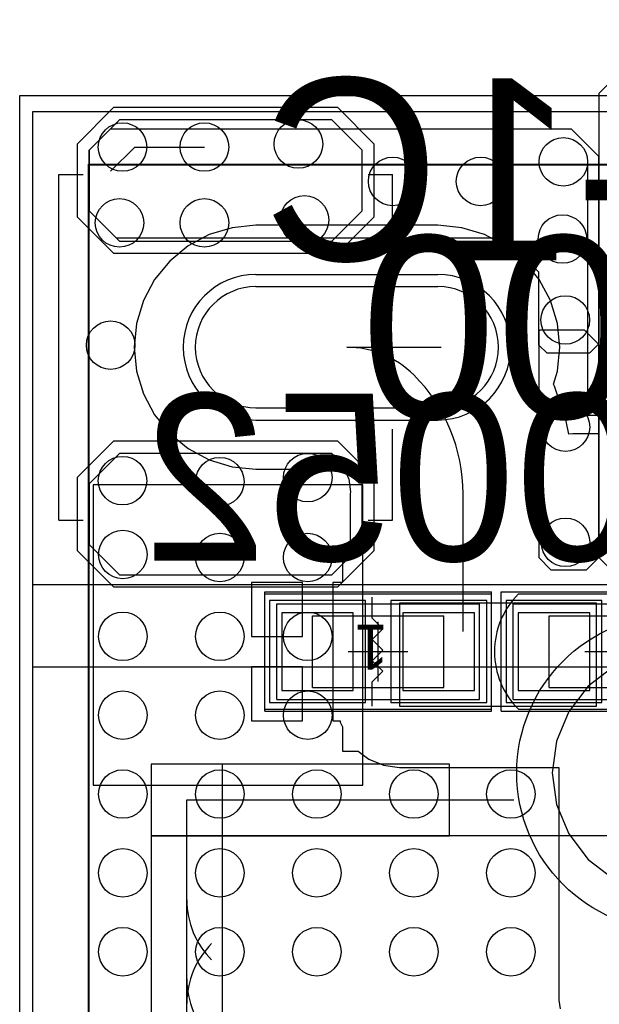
# Model space of a CAD drawing. Extents: x 772.2 to 790.5, y 469.3 to 499.1.
# Tile 15 of 20: x 773.4 to 778.2, y 490.9 to 499.1. Entities that reach past the tile are written whole.
import ezdxf

# ---------------------------------------------------------------- set-up
doc = ezdxf.new("R2010")
doc.units = 0
doc.layers.get('0').update_dxf_attribs({"linetype": 'CONTINUOUS'})
for name, color, linetype in [('BOTTOMLAYER', 5, 'CONTINUOUS'), ('BOTTOMOVERLAY', 54, 'CONTINUOUS'), ('BOTTOMSOLDER', 6, 'CONTINUOUS'), ('KEEPOUTLAYER', 6, 'CONTINUOUS'), ('MECHANICAL15', 56, 'CONTINUOUS'), ('MECHANICAL16', 56, 'CONTINUOUS'), ('MIDLAYER1', 16, 'CONTINUOUS'), ('MIDLAYER2', 76, 'CONTINUOUS'), ('MULTILAYER', 9, 'CONTINUOUS'), ('TOPLAYER', 1, 'CONTINUOUS'), ('TOPOVERLAY', 2, 'CONTINUOUS'), ('TOPPASTE', 8, 'CONTINUOUS'), ('TOPSOLDER', 216, 'CONTINUOUS')]:
    doc.layers.add(name, color=color, linetype=linetype)

# ---------------------------------------------------------------- blocks, each defined once
blk = doc.blocks.new('0402C_45')
at = {"layer": 'MECHANICAL15'}
for p, q in [((-0.850001, -0.399999), (-0.850001, 0.399999)), ((-0.850001, 0.399999), (0.850001, 0.399999)), ((0.850001, -0.399999), (0.850001, 0.399999)), ((-0.850001, -0.399999), (0.850001, -0.399999))]:
    blk.add_line(p, q, dxfattribs=at)
at = {"layer": 'MECHANICAL16'}
for p, q in [((-0.950001, -0.499999), (-0.950001, 0.499999)), ((-0.950001, 0.499999), (0.950001, 0.499999)), ((0.950001, -0.499999), (0.950001, 0.499999)), ((-0.549999, -0.299999), (-0.549999, 0.299999)), ((-0.549999, 0.299999), (0.549999, 0.299999)), ((0, -0.249999), (0, 0.249999)), ((0.549999, -0.299999), (0.549999, 0.299999)), ((-0.249999, 0), (0.249999, 0)), ((-0.549999, -0.299999), (0.549999, -0.299999)), ((-0.950001, -0.499999), (0.950001, -0.499999))]:
    blk.add_line(p, q, dxfattribs=at)
at = {"layer": 'TOPLAYER'}
for p, q in [((-0.208001, 0.325001), (-0.807999, 0.325001)), ((-0.807999, 0.325001), (-0.807999, -0.325001)), ((-0.208001, -0.325001), (-0.208001, 0.325001)), ((0.807999, 0.325001), (0.208001, 0.325001)), ((0.208001, 0.325001), (0.208001, -0.325001)), ((0.807999, -0.325001), (0.807999, 0.325001)), ((-0.807999, -0.325001), (-0.208001, -0.325001)), ((0.208001, -0.325001), (0.807999, -0.325001))]:
    blk.add_line(p, q, dxfattribs=at)
at = {"layer": 'TOPOVERLAY'}
for p, q in [((-0.807319, 0.481546), (-0.806265, 0.4826)), ((-0.806265, 0.4826), (0.806265, 0.4826)), ((0.806265, 0.4826), (0.807316, 0.481548)), ((-0.806262, -0.4826), (0.806262, -0.4826))]:
    blk.add_line(p, q, dxfattribs=at)
for centre, radius, start, end in [((-0.325768, -0.000003), 0.68101, -224.999816, -134.875), ((0.325765, -0.000003), 0.681015, -45.125, -315.000184)]:
    blk.add_arc(centre, radius, start, end, dxfattribs=at)
at = {"layer": 'TOPPASTE'}
for p, q in [((-0.208001, 0.325001), (-0.807999, 0.325001)), ((-0.807999, 0.325001), (-0.807999, -0.325001)), ((-0.208001, -0.325001), (-0.208001, 0.325001)), ((0.807999, 0.325001), (0.208001, 0.325001)), ((0.208001, 0.325001), (0.208001, -0.325001)), ((0.807999, -0.325001), (0.807999, 0.325001)), ((-0.807999, -0.325001), (-0.208001, -0.325001)), ((0.208001, -0.325001), (0.807999, -0.325001))]:
    blk.add_line(p, q, dxfattribs=at)
at = {"layer": 'TOPSOLDER'}
for p, q in [((-0.106401, 0.426601), (-0.909599, 0.426601)), ((-0.909599, 0.426601), (-0.909599, -0.426601)), ((-0.106401, -0.426601), (-0.106401, 0.426601)), ((0.909599, 0.426601), (0.106401, 0.426601)), ((0.106401, 0.426601), (0.106401, -0.426601)), ((0.909599, -0.426601), (0.909599, 0.426601)), ((-0.909599, -0.426601), (-0.106401, -0.426601)), ((0.106401, -0.426601), (0.909599, -0.426601))]:
    blk.add_line(p, q, dxfattribs=at)
at = {"layer": 'MECHANICAL15'}
blk.add_text('1', height=0.375001, dxfattribs=at).set_placement((-0.082133, -0.22496))
blk = doc.blocks.new('BNC_SMD_46')
at = {"layer": 'TOPLAYER'}
for p, q in [((-0.508, -0.254), (-0.508, 1.27)), ((0.508, -0.254), (0.508, 1.27)), ((-1.651, 0.635), (-1.905, 0.381)), ((-1.143, 0.635), (-1.651, 0.635)), ((-0.889, 0.381), (-1.143, 0.635)), ((1.143, 0.635), (0.889, 0.381)), ((1.651, 0.635), (1.143, 0.635)), ((1.905, 0.381), (1.651, 0.635)), ((-1.905, 0.381), (-1.905, -1.397)), ((-0.889, -1.397), (-0.889, 0.381)), ((0.889, 0.381), (0.889, -1.397)), ((1.905, -1.397), (1.905, 0.381)), ((-1.905, -1.397), (-1.651, -1.651)), ((-1.143, -1.651), (-0.889, -1.397)), ((0.889, -1.397), (1.143, -1.651)), ((1.651, -1.651), (1.905, -1.397)), ((-1.651, -1.651), (-1.143, -1.651)), ((1.143, -1.651), (1.651, -1.651))]:
    blk.add_line(p, q, dxfattribs=at)
for centre, start, end in [((0, 1.27), 0, -180), ((0, -0.254), -180, 0)]:
    blk.add_arc(centre, 0.508, start, end, dxfattribs=at)
at = {"layer": 'TOPOVERLAY'}
for p, q in [((-1.4478, 0.6858), (-1.4478, 0.889)), ((-0.6858, 0.889), (-1.4478, 0.889)), ((1.4478, 0.889), (0.6858, 0.889)), ((1.4478, 0.6858), (1.4478, 0.889)), ((-1.4478, -1.905), (-1.4478, -1.7018)), ((1.4478, -1.905), (1.4478, -1.7018)), ((1.4478, -1.905), (-1.4478, -1.905))]:
    blk.add_line(p, q, dxfattribs=at)
at = {"layer": 'TOPPASTE'}
for p, q in [((-0.508, -0.254), (-0.508, 1.27)), ((0.508, -0.254), (0.508, 1.27)), ((-1.651, 0.635), (-1.905, 0.381)), ((-1.143, 0.635), (-1.651, 0.635)), ((-0.889, 0.381), (-1.143, 0.635)), ((1.143, 0.635), (0.889, 0.381)), ((1.651, 0.635), (1.143, 0.635)), ((1.905, 0.381), (1.651, 0.635)), ((-1.905, 0.381), (-1.905, -1.397)), ((-0.889, -1.397), (-0.889, 0.381)), ((0.889, 0.381), (0.889, -1.397)), ((1.905, -1.397), (1.905, 0.381)), ((-1.905, -1.397), (-1.651, -1.651)), ((-1.143, -1.651), (-0.889, -1.397)), ((0.889, -1.397), (1.143, -1.651)), ((1.651, -1.651), (1.905, -1.397)), ((-1.651, -1.651), (-1.143, -1.651)), ((1.143, -1.651), (1.651, -1.651))]:
    blk.add_line(p, q, dxfattribs=at)
for centre, start, end in [((0, 1.27), 0, -180), ((0, -0.254), -180, 0)]:
    blk.add_arc(centre, 0.508, start, end, dxfattribs=at)
at = {"layer": 'TOPSOLDER'}
for p, q in [((-0.6096, -0.254), (-0.6096, 1.27)), ((0.6096, -0.254), (0.6096, 1.27)), ((-1.7018, 0.7366), (-2.0066, 0.4318)), ((-1.0922, 0.7366), (-1.7018, 0.7366)), ((-0.7874, 0.4318), (-1.0922, 0.7366)), ((1.0922, 0.7366), (0.7874, 0.4318)), ((1.7018, 0.7366), (1.0922, 0.7366)), ((2.0066, 0.4318), (1.7018, 0.7366)), ((-2.0066, 0.4318), (-2.0066, -1.4478)), ((-0.7874, -1.4478), (-0.7874, 0.4318)), ((0.7874, 0.4318), (0.7874, -1.4478)), ((2.0066, -1.4478), (2.0066, 0.4318)), ((-2.0066, -1.4478), (-1.7018, -1.7526)), ((-1.0922, -1.7526), (-0.7874, -1.4478)), ((0.7874, -1.4478), (1.0922, -1.7526)), ((1.7018, -1.7526), (2.0066, -1.4478)), ((-1.7018, -1.7526), (-1.0922, -1.7526)), ((1.0922, -1.7526), (1.7018, -1.7526))]:
    blk.add_line(p, q, dxfattribs=at)
for centre, start, end in [((0, 1.27), 0, -180), ((0, -0.254), -180, 0)]:
    blk.add_arc(centre, 0.6096, start, end, dxfattribs=at)
blk = doc.blocks.new('L0402_62')
at = {"layer": 'MECHANICAL15'}
for p, q in [((0.850001, 0.399999), (-0.850001, 0.399999)), ((-0.850001, 0.399999), (-0.850001, -0.399999)), ((0.850001, 0.399999), (0.850001, -0.399999)), ((0.850001, -0.399999), (-0.850001, -0.399999))]:
    blk.add_line(p, q, dxfattribs=at)
at = {"layer": 'MECHANICAL16'}
for p, q in [((0.950001, 0.499999), (-0.950001, 0.499999)), ((-0.950001, 0.499999), (-0.950001, -0.499999)), ((0.950001, 0.499999), (0.950001, -0.499999)), ((0.549999, 0.299999), (-0.549999, 0.299999)), ((-0.549999, 0.299999), (-0.549999, -0.299999)), ((0, 0.249999), (0, -0.249999)), ((0.549999, 0.299999), (0.549999, -0.299999)), ((0.249999, 0), (-0.249999, 0)), ((0.549999, -0.299999), (-0.549999, -0.299999)), ((0.950001, -0.499999), (-0.950001, -0.499999))]:
    blk.add_line(p, q, dxfattribs=at)
at = {"layer": 'TOPLAYER'}
for p, q in [((-0.208001, 0.325001), (-0.807999, 0.325001)), ((-0.807999, 0.325001), (-0.807999, -0.325001)), ((-0.208001, -0.325001), (-0.208001, 0.325001)), ((0.807999, 0.325001), (0.208001, 0.325001)), ((0.208001, 0.325001), (0.208001, -0.325001)), ((0.807999, -0.325001), (0.807999, 0.325001)), ((-0.807999, -0.325001), (-0.208001, -0.325001)), ((0.208001, -0.325001), (0.807999, -0.325001))]:
    blk.add_line(p, q, dxfattribs=at)
at = {"layer": 'TOPOVERLAY'}
for p, q in [((-0.950001, 0.4826), (-0.950001, -0.4826)), ((0.950001, 0.4826), (-0.950001, 0.4826)), ((0.0508, 0.4572), (0.0508, 0.254)), ((0.950001, 0.4826), (0.950001, -0.4826)), ((0.0508, 0.254), (-0.0381, 0.1651)), ((0.0508, 0.0762), (-0.0381, 0.1651)), ((0.0508, 0.0762), (-0.0381, -0.0127)), ((0.0508, -0.1016), (-0.0381, -0.0127)), ((0.0508, -0.1016), (-0.0381, -0.1905)), ((0.0508, -0.2794), (-0.0381, -0.1905)), ((0.0508, -0.2794), (0.0508, -0.4572)), ((0.950001, -0.4826), (-0.950001, -0.4826))]:
    blk.add_line(p, q, dxfattribs=at)
at = {"layer": 'TOPPASTE'}
for p, q in [((-0.208001, 0.325001), (-0.807999, 0.325001)), ((-0.807999, 0.325001), (-0.807999, -0.325001)), ((-0.208001, -0.325001), (-0.208001, 0.325001)), ((0.807999, 0.325001), (0.208001, 0.325001)), ((0.208001, 0.325001), (0.208001, -0.325001)), ((0.807999, -0.325001), (0.807999, 0.325001)), ((-0.807999, -0.325001), (-0.208001, -0.325001)), ((0.208001, -0.325001), (0.807999, -0.325001))]:
    blk.add_line(p, q, dxfattribs=at)
at = {"layer": 'TOPSOLDER'}
for p, q in [((-0.106401, 0.426601), (-0.909599, 0.426601)), ((-0.909599, 0.426601), (-0.909599, -0.426601)), ((-0.106401, -0.426601), (-0.106401, 0.426601)), ((0.909599, 0.426601), (0.106401, 0.426601)), ((0.106401, 0.426601), (0.106401, -0.426601)), ((0.909599, -0.426601), (0.909599, 0.426601)), ((-0.909599, -0.426601), (-0.106401, -0.426601)), ((0.106401, -0.426601), (0.909599, -0.426601))]:
    blk.add_line(p, q, dxfattribs=at)
at = {"layer": 'MECHANICAL15'}
blk.add_text('1', height=0.375001, dxfattribs=at).set_placement((-0.082133, -0.22496))

msp = doc.modelspace()

# ---------------------------------------------------------------- linework, layer by layer
at = {"layer": 'BOTTOMLAYER'}
for p, q in [((773.936496, 484.196591), (773.936496, 497.901504)), ((773.936496, 497.901504), (779.244614, 497.901504)), ((778.327816, 493.698276), (778.115579, 493.535421)), ((778.115579, 493.535421), (777.952724, 493.323184)), ((777.952724, 493.323184), (777.850349, 493.076029)), ((777.850349, 493.076029), (777.815432, 492.8108)), ((777.815432, 492.8108), (777.850349, 492.545571)), ((777.850349, 492.545571), (777.952724, 492.298416)), ((777.952724, 492.298416), (778.115579, 492.086179)), ((778.115579, 492.086179), (778.327816, 491.923324))]:
    msp.add_line(p, q, dxfattribs=at)
for centre in [(774.215414, 498.051587), (774.901214, 498.051587), (775.688614, 498.076987), (777.9082, 497.927993), (776.478, 497.7638), (777.2146, 497.7638), (774.190014, 497.416587), (774.901214, 497.416587), (775.739414, 497.441987), (777.9004, 497.2812), (777.923814, 496.603787), (774.1158, 496.3922), (777.9258, 495.7064), (774.215414, 495.257587), (775.0302, 495.2492), (775.7668, 495.282987), (777.9258, 494.7412), (774.2174, 494.6396), (775.0302, 494.6142), (775.7668, 494.6142), (774.2174, 493.9538), (775.0302, 493.9538), (775.7668, 493.9538), (774.2174, 493.2934), (775.0302, 493.2934), (775.7668, 493.2934), (774.2174, 492.633), (775.0302, 492.633), (775.843, 492.633), (776.6558, 492.633), (777.4686, 492.633), (774.2174, 491.9726), (775.0302, 491.9726), (775.843, 491.9726), (776.6558, 491.9726), (777.4686, 491.9726), (774.2174, 491.3122), (775.0302, 491.3122), (775.843, 491.3122), (776.6558, 491.3122), (777.4686, 491.3122)]:
    msp.add_circle(centre, 0.2032, dxfattribs=at)
at = {"layer": 'BOTTOMOVERLAY'}
for p, q in [((773.460998, 498.3472), (773.460998, 493.699)), ((779.658598, 498.3472), (773.460998, 498.3472)), ((773.460998, 494.3848), (773.460998, 483.8692)), ((789.234398, 494.3848), (773.460998, 494.3848)), ((773.460998, 493.699), (779.658598, 493.699)), ((774.4538, 492.284197), (774.4538, 471.584203)), ((788.253793, 492.284197), (774.4538, 492.284197))]:
    msp.add_line(p, q, dxfattribs=at)
at = {"layer": 'BOTTOMSOLDER'}
msp.add_circle((778.8402, 492.8108), 1.32226, dxfattribs=at)
at = {"layer": 'KEEPOUTLAYER'}
for p, q in [((773.3538, 498.4842), (789.353798, 498.4842)), ((773.3538, 483.8827), (773.3538, 498.4842))]:
    msp.add_line(p, q, dxfattribs=at)
at = {"layer": 'MIDLAYER1'}
for p, q in [((774.113814, 497.848387), (774.317014, 498.051587)), ((774.317014, 498.051587), (774.901214, 498.051587)), ((773.930233, 483.888199), (773.930233, 497.907767)), ((773.930233, 497.907767), (779.244614, 497.907767))]:
    msp.add_line(p, q, dxfattribs=at)
for centre in [(774.215414, 498.051587), (774.901214, 498.051587), (775.688614, 498.076987), (777.9082, 497.927993), (776.478, 497.7638), (777.2146, 497.7638), (774.190014, 497.416587), (774.901214, 497.416587), (775.739414, 497.441987), (777.9004, 497.2812), (777.923814, 496.603787), (774.1158, 496.3922), (777.9258, 495.7064), (774.215414, 495.257587), (775.0302, 495.2492), (775.7668, 495.282987), (777.9258, 494.7412), (774.2174, 494.6396), (775.0302, 494.6142), (775.7668, 494.6142), (774.2174, 493.9538), (775.0302, 493.9538), (775.7668, 493.9538), (774.2174, 493.2934), (775.0302, 493.2934), (775.7668, 493.2934), (774.2174, 492.633), (775.0302, 492.633), (775.843, 492.633), (776.6558, 492.633), (777.4686, 492.633), (774.2174, 491.9726), (775.0302, 491.9726), (775.843, 491.9726), (776.6558, 491.9726), (777.4686, 491.9726), (774.2174, 491.3122), (775.0302, 491.3122), (775.843, 491.3122), (776.6558, 491.3122), (777.4686, 491.3122)]:
    msp.add_circle(centre, 0.2032, dxfattribs=at)
at = {"layer": 'MIDLAYER2'}
for p, q in [((773.936496, 483.889162), (773.936496, 497.901504)), ((773.936496, 497.901504), (779.244614, 497.901504))]:
    msp.add_line(p, q, dxfattribs=at)
for centre in [(774.215414, 498.051587), (774.901214, 498.051587), (775.688614, 498.076987), (777.9082, 497.927993), (776.478, 497.7638), (777.2146, 497.7638), (774.190014, 497.416587), (774.901214, 497.416587), (775.739414, 497.441987), (777.9004, 497.2812), (777.923814, 496.603787), (774.1158, 496.3922), (777.9258, 495.7064), (774.215414, 495.257587), (775.0302, 495.2492), (775.7668, 495.282987), (777.9258, 494.7412), (774.2174, 494.6396), (775.0302, 494.6142), (775.7668, 494.6142), (774.2174, 493.9538), (775.0302, 493.9538), (775.7668, 493.9538), (774.2174, 493.2934), (775.0302, 493.2934), (775.7668, 493.2934), (774.2174, 492.633), (775.0302, 492.633), (775.843, 492.633), (776.6558, 492.633), (777.4686, 492.633), (774.2174, 491.9726), (775.0302, 491.9726), (775.843, 491.9726), (776.6558, 491.9726), (777.4686, 491.9726), (774.2174, 491.3122), (775.0302, 491.3122), (775.843, 491.3122), (776.6558, 491.3122), (777.4686, 491.3122)]:
    msp.add_circle(centre, 0.2032, dxfattribs=at)
at = {"layer": 'MULTILAYER'}
for centre in [(774.215414, 498.051587), (774.901214, 498.051587), (775.688614, 498.076987), (777.9082, 497.927993), (776.478, 497.7638), (777.2146, 497.7638), (774.190014, 497.416587), (774.901214, 497.416587), (775.739414, 497.441987), (777.9004, 497.2812), (777.923814, 496.603787), (774.1158, 496.3922), (777.9258, 495.7064), (774.215414, 495.257587), (775.0302, 495.2492), (775.7668, 495.282987), (777.9258, 494.7412), (774.2174, 494.6396), (775.0302, 494.6142), (775.7668, 494.6142), (774.2174, 493.9538), (775.0302, 493.9538), (775.7668, 493.9538), (774.2174, 493.2934), (775.0302, 493.2934), (775.7668, 493.2934), (774.2174, 492.633), (775.0302, 492.633), (775.843, 492.633), (776.6558, 492.633), (777.4686, 492.633), (774.2174, 491.9726), (775.0302, 491.9726), (775.843, 491.9726), (776.6558, 491.9726), (777.4686, 491.9726), (774.2174, 491.3122), (775.0302, 491.3122), (775.843, 491.3122), (776.6558, 491.3122), (777.4686, 491.3122)]:
    msp.add_circle(centre, 0.2032, dxfattribs=at)
at = {"layer": 'TOPLAYER'}
for p, q in [((778.823187, 499.118387), (778.2052, 498.5004)), ((778.2052, 498.5004), (778.2052, 494.6142)), ((773.936014, 498.026187), (774.113814, 498.203987)), ((774.113814, 498.203987), (777.974614, 498.203987)), ((777.974614, 498.203987), (778.203214, 497.975387)), ((773.936014, 497.518187), (773.936014, 498.026187)), ((778.203214, 497.975387), (778.203214, 496.400587)), ((773.930233, 484.015125), (773.930233, 497.907767)), ((773.930233, 497.907767), (778.109414, 497.907767)), ((778.109414, 497.907767), (778.109414, 495.805389)), ((774.164614, 497.289587), (773.936014, 497.518187)), ((775.133842, 497.376486), (774.942326, 497.318391)), ((775.333014, 497.396102), (775.133842, 497.376486)), ((776.857014, 497.396102), (775.333014, 497.396102)), ((777.056185, 497.376486), (776.857014, 497.396102)), ((777.247701, 497.318391), (777.056185, 497.376486)), ((777.415814, 497.289587), (774.164614, 497.289587)), ((774.942326, 497.318391), (774.765824, 497.224047)), ((777.424203, 497.224047), (777.247701, 497.318391)), ((777.702798, 497.002603), (777.415814, 497.289587)), ((774.765824, 497.224047), (774.611118, 497.097083)), ((777.57891, 497.097083), (777.424203, 497.224047)), ((774.611118, 497.097083), (774.484153, 496.942377)), ((777.705874, 496.942377), (777.57891, 497.097083)), ((774.484153, 496.942377), (774.38981, 496.765875)), ((777.702798, 496.393003), (777.702798, 497.002603)), ((777.800217, 496.765875), (777.705874, 496.942377)), ((774.38981, 496.765875), (774.331715, 496.574359)), ((777.858312, 496.574359), (777.800217, 496.765875)), ((774.331715, 496.574359), (774.312099, 496.375187)), ((777.712227, 496.5192), (777.702798, 496.509772)), ((778.084601, 496.5192), (777.712227, 496.5192)), ((777.877929, 496.375187), (777.858312, 496.574359)), ((778.2052, 496.398601), (778.084601, 496.5192)), ((777.702798, 496.509772), (777.702798, 494.6134)), ((774.312099, 496.375187), (774.331715, 496.176016)), ((776.095014, 496.375187), (776.8844, 496.375187)), ((777.771414, 496.324387), (777.702798, 496.393003)), ((777.858312, 496.176016), (777.877929, 496.375187)), ((778.203214, 496.400587), (778.127014, 496.324387)), ((778.2052, 494.6142), (778.2052, 496.398601)), ((778.127014, 496.324387), (777.771414, 496.324387)), ((774.331715, 496.176016), (774.38981, 495.9845)), ((777.824932, 496.065973), (777.858312, 496.176016)), ((777.833679, 496.048236), (777.824932, 496.065973)), ((777.932526, 495.757037), (777.833679, 496.048236)), ((774.38981, 495.9845), (774.484153, 495.807997)), ((774.484153, 495.807997), (774.611118, 495.653291)), ((778.109414, 495.805389), (778.2052, 495.805389)), ((778.2052, 495.805389), (778.2052, 495.649999)), ((777.954461, 495.646758), (777.932526, 495.757037)), ((774.611118, 495.653291), (774.765824, 495.526327)), ((777.987398, 495.650002), (777.954461, 495.646758)), ((777.987403, 495.649999), (777.987398, 495.650004)), ((777.987398, 495.650004), (777.987398, 495.650002)), ((778.2052, 495.649999), (777.987403, 495.649999)), ((774.765824, 495.526327), (774.942326, 495.431983)), ((774.942326, 495.431983), (775.133842, 495.373889)), ((775.133842, 495.373889), (775.333014, 495.354272)), ((775.333014, 495.354272), (776.075715, 495.354272)), ((776.075715, 495.354272), (776.111046, 495.268974)), ((773.968998, 495.223), (773.968998, 492.7084)), ((776.229598, 495.223), (773.968998, 495.223)), ((776.111046, 495.268974), (776.124927, 495.163549)), ((776.229598, 492.7084), (776.229598, 495.223)), ((776.124927, 495.163549), (776.123452, 495.148573)), ((776.123452, 495.148573), (776.123452, 494.659001)), ((777.067798, 493.995085), (777.067798, 495.148573)), ((776.123452, 494.659001), (776.056599, 494.659001)), ((776.056599, 494.659001), (776.056599, 494.406359)), ((777.702798, 494.6134), (777.804398, 494.5118)), ((778.1028, 494.5118), (778.2052, 494.6142)), ((778.2052, 494.6142), (778.806413, 494.012987)), ((777.804398, 494.5118), (778.1028, 494.5118)), ((775.721598, 494.405001), (775.294599, 494.405001)), ((775.294599, 494.405001), (775.294599, 493.953)), ((775.721598, 493.953), (775.721598, 494.405001)), ((776.056035, 494.405001), (775.975598, 494.405001)), ((775.975598, 494.405001), (775.975598, 493.826)), ((776.056599, 494.406359), (776.056035, 494.405001)), ((776.534398, 494.2324), (776.534398, 493.3688)), ((778.185398, 494.2324), (776.534398, 494.2324)), ((778.185398, 493.3688), (778.185398, 494.2324)), ((775.294599, 493.953), (775.721598, 493.953)), ((775.975598, 493.826), (775.975598, 493.246999)), ((777.798, 493.8006), (777.7988, 493.8014)), ((775.721598, 493.699), (775.294599, 493.699)), ((775.294599, 493.699), (775.294599, 493.246999)), ((775.721598, 493.246999), (775.721598, 493.699)), ((776.534398, 493.3688), (778.185398, 493.3688)), ((775.294599, 493.246999), (775.721598, 493.246999)), ((775.975598, 493.246999), (776.038049, 493.246999)), ((776.038049, 493.246999), (776.039474, 493.236184)), ((776.039474, 493.236184), (776.056599, 493.19484)), ((776.056599, 493.19484), (776.056599, 492.992999)), ((776.056599, 492.992999), (776.189667, 492.992999)), ((776.189667, 492.992999), (776.278206, 492.925062)), ((776.278206, 492.925062), (776.401782, 492.873876)), ((776.401782, 492.873876), (776.534398, 492.856416)), ((776.534398, 492.856416), (777.870618, 492.856416)), ((777.870618, 492.856416), (777.870618, 490.905803)), ((773.968998, 492.7084), (776.229598, 492.7084)), ((774.7538, 492.584199), (777.494, 492.584199)), ((774.7538, 482.9048), (774.7538, 492.584199)), ((777.870618, 490.905803), (777.880199, 490.833032))]:
    msp.add_line(p, q, dxfattribs=at)
for centre in [(774.215414, 498.051587), (774.901214, 498.051587), (775.688614, 498.076987), (777.9082, 497.927993), (776.478, 497.7638), (777.2146, 497.7638), (774.190014, 497.416587), (774.901214, 497.416587), (775.739414, 497.441987), (777.9004, 497.2812), (777.923814, 496.603787), (774.1158, 496.3922), (777.9258, 495.7064), (774.215414, 495.257587), (775.0302, 495.2492), (775.7668, 495.282987), (777.9258, 494.7412), (774.2174, 494.6396), (775.0302, 494.6142), (775.7668, 494.6142), (774.2174, 493.9538), (775.0302, 493.9538), (775.7668, 493.9538), (774.2174, 493.2934), (775.0302, 493.2934), (775.7668, 493.2934), (774.2174, 492.633), (775.0302, 492.633), (775.843, 492.633), (776.6558, 492.633), (777.4686, 492.633), (774.2174, 491.9726), (775.0302, 491.9726), (775.843, 491.9726), (776.6558, 491.9726), (777.4686, 491.9726), (774.2174, 491.3122), (775.0302, 491.3122), (775.843, 491.3122), (776.6558, 491.3122), (777.4686, 491.3122)]:
    msp.add_circle(centre, 0.2032, dxfattribs=at)
for centre, radius, start, end in [((776.095014, 495.581884), 0.793303, 45, 90), ((775.661702, 495.148573), 1.406096, 0, 45), ((775.463796, 491.745796), 0.709996, 180, 225), ((775.463796, 490.878604), 0.709996, 135, 180), ((775.463796, 491.085396), 0.709996, 180, 225)]:
    msp.add_arc(centre, radius, start, end, dxfattribs=at)
at = {"layer": 'TOPPASTE'}
for p, q in [((776.953805, 492.884198), (774.4538, 492.884198)), ((774.4538, 492.884198), (774.4538, 492.2842)), ((774.4538, 492.884198), (774.4538, 490.384193)), ((775.053799, 492.884198), (774.4538, 492.884198)), ((775.053799, 490.384193), (775.053799, 492.884198)), ((776.953805, 492.2842), (776.953805, 492.884198)), ((774.4538, 492.2842), (776.953805, 492.2842))]:
    msp.add_line(p, q, dxfattribs=at)
at = {"layer": 'TOPSOLDER'}
for p, q in [((775.053799, 492.884198), (774.4538, 492.884198)), ((774.4538, 492.884198), (774.4538, 490.384193)), ((776.953805, 492.884198), (774.4538, 492.884198)), ((774.4538, 492.884198), (774.4538, 492.2842)), ((775.053799, 490.384193), (775.053799, 492.884198)), ((776.953805, 492.2842), (776.953805, 492.884198)), ((774.4538, 492.2842), (776.953805, 492.2842))]:
    msp.add_line(p, q, dxfattribs=at)

# ---------------------------------------------------------------- block references
for name, p, rotation in [('BNC_SMD_46', (775.587014, 496.375187), 270), ('L0402_62', (776.356598, 493.826), 180), ('0402C_45', (778.337798, 493.826), 360)]:
    msp.add_blockref(name, p, dxfattribs=dict(rotation=rotation))

# ---------------------------------------------------------------- texts
at = {"layer": 'BOTTOMOVERLAY', "text_generation_flag": 2}
for s, height, p in [('ZM516XP1-1C', 1.524, (788.878798, 497.1026)), ('140701 V1.00', 1.524, (788.904198, 495.7818)), ('P/N:1.14.21.0052', 1.397, (788.929598, 494.588))]:
    msp.add_text(s, height=height, rotation=360, dxfattribs=at).set_placement(p)

doc.saveas('drawing.dxf')
